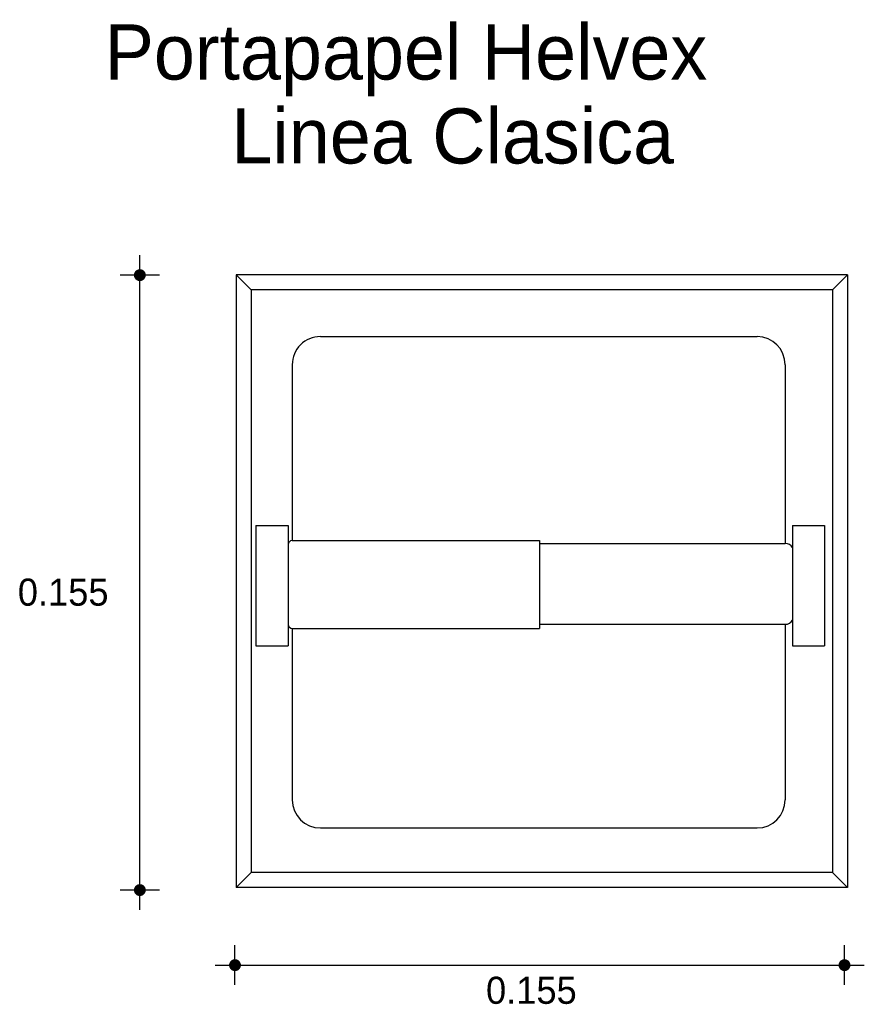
# Model space of a CAD drawing. Extents: x 1.533 to 1.747, y -0.551 to -0.301.
import ezdxf

# ---------------------------------------------------------------- set-up
doc = ezdxf.new("R2010")
doc.units = 0
doc.header["$MEASUREMENT"] = 0
for name, color, linetype in [('COTAS', 6, 'CONTINUOUS'), ('DIBUJO', 5, 'CONTINUOUS'), ('TEXTO', 4, 'CONTINUOUS')]:
    doc.layers.add(name, color=color, linetype=linetype)

msp = doc.modelspace()

# ---------------------------------------------------------------- linework, layer by layer
at = {"layer": 'COTAS'}
for p, q in [((1.56328036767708, -0.5271846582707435), (1.563280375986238, -0.3607953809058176)), ((1.568317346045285, -0.3658323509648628), (1.558243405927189, -0.3658323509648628)), ((1.568317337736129, -0.5221476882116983), (1.558243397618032, -0.5221476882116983)), ((1.58747199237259, -0.5462654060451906), (1.58747199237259, -0.536191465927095)), ((1.742443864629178, -0.546265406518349), (1.742443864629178, -0.5361914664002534)), ((1.582435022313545, -0.5412284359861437), (1.747480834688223, -0.5412284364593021))]:
    msp.add_line(p, q, dxfattribs=at)
at = {"layer": 'COTAS', "const_width": 0.001511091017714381}
for points in [[(1.563280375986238, -0.366587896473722, 1), (1.563280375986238, -0.3650768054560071, 1)], [(1.56328036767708, -0.522903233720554, 1), (1.56328036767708, -0.5213921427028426, 1)], [(1.586716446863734, -0.5412284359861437, 1), (1.588227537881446, -0.5412284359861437, 1)], [(1.741688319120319, -0.5412284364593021, 1), (1.743199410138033, -0.5412284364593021, 1)]]:
    msp.add_lwpolyline(points, format="xyb", close=True, dxfattribs=at)
at = {"layer": 'DIBUJO'}
for p, q in [((1.587803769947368, -0.3657625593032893), (1.587803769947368, -0.5215187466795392)), ((1.743229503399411, -0.3657625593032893), (1.587803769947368, -0.3657625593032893)), ((1.587803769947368, -0.3657625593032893), (1.591620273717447, -0.3695790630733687)), ((1.743229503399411, -0.3657625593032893), (1.739412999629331, -0.3695790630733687)), ((1.743229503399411, -0.3657625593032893), (1.743229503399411, -0.5215187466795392)), ((1.591620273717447, -0.3695790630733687), (1.591620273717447, -0.5177022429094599)), ((1.739412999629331, -0.3695790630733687), (1.591620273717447, -0.3695790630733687)), ((1.739412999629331, -0.3695790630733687), (1.739412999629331, -0.5177022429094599)), ((1.609171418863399, -0.3814507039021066), (1.720222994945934, -0.3814507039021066)), ((1.602028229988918, -0.3885938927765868), (1.602028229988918, -0.433289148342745)), ((1.727366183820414, -0.3885938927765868), (1.727366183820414, -0.4340850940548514)), ((1.592790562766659, -0.4294903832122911), (1.592790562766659, -0.4600430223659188)), ((1.592790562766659, -0.4294903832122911), (1.600967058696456, -0.4294903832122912)), ((1.600967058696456, -0.4294903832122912), (1.600967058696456, -0.4600430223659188)), ((1.729189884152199, -0.429490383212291), (1.737366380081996, -0.4294903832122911)), ((1.729189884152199, -0.429490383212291), (1.729189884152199, -0.4600430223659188)), ((1.737366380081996, -0.4294903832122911), (1.737366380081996, -0.4600430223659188)), ((1.602028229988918, -0.433289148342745), (1.664859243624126, -0.433289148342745)), ((1.664859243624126, -0.433289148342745), (1.664859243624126, -0.4556741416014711)), ((1.664859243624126, -0.4340850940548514), (1.727366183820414, -0.4340850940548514)), ((1.664859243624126, -0.4545460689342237), (1.727366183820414, -0.4545460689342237)), ((1.727366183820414, -0.4545460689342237), (1.727366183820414, -0.4992155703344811)), ((1.602028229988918, -0.4556741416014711), (1.664859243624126, -0.4556741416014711)), ((1.602028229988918, -0.4556741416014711), (1.602028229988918, -0.4992155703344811)), ((1.592790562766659, -0.4600430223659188), (1.600967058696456, -0.4600430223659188)), ((1.729189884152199, -0.4600430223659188), (1.737366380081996, -0.4600430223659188)), ((1.609171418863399, -0.5063587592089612), (1.720222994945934, -0.5063587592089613)), ((1.591620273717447, -0.5177022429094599), (1.587803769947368, -0.5215187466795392)), ((1.739412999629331, -0.5177022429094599), (1.591620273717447, -0.5177022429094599)), ((1.743229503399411, -0.5215187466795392), (1.739412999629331, -0.5177022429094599)), ((1.743229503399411, -0.5215187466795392), (1.587803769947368, -0.5215187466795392))]:
    msp.add_line(p, q, dxfattribs=at)
for centre, radius, start, end in [((1.609171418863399, -0.3885938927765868), 0.007143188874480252, 89.99999999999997, 180), ((1.720222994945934, -0.3885938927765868), 0.007143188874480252, 0, 90), ((1.602040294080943, -0.4343636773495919), 0.001074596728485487, 90.64325161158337, 177.1156718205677), ((1.727584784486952, -0.4358342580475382), 0.001762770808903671, 24.41784711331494, 97.12357039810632), ((1.602142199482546, -0.454503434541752), 0.001184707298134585, 187.2862083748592, 264.4795772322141), ((1.727561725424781, -0.4527556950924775), 0.001801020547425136, 263.7669573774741, 334.6916251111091), ((1.609171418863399, -0.4992155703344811), 0.007143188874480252, 180, 270), ((1.720222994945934, -0.4992155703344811), 0.007143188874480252, 270, 0)]:
    msp.add_arc(centre, radius, start, end, dxfattribs=at)

# ---------------------------------------------------------------- texts
at = {"layer": 'COTAS'}
for p in [(1.532258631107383, -0.4498545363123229), (1.65129799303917, -0.5510607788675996)]:
    msp.add_text('0.155', height=0.006890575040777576, dxfattribs=at).set_placement(p)
at = {"layer": 'TEXTO'}
for s, p in [('Portapapel Helvex', (1.55433884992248, -0.3161261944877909)), ('Linea Clasica', (1.586551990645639, -0.3374538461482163))]:
    msp.add_text(s, height=0.01402125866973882, dxfattribs=at).set_placement(p)

doc.saveas('drawing.dxf')
